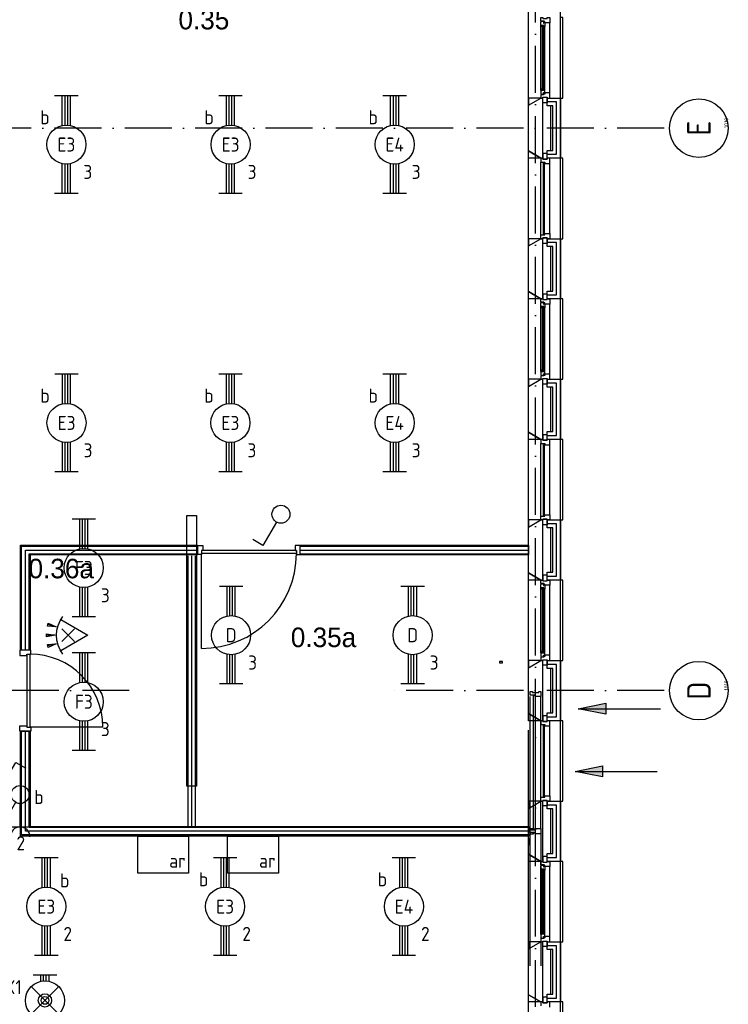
# Model space of a CAD drawing. Header units: millimetres. Extents: x -6587 to 112313, y 244 to 84344.
# Tile 37 of 58: x 78048 to 87115, y 22518 to 35121. Entities that reach past the tile are written whole.
import ezdxf
from ezdxf.enums import TextEntityAlignment as Align

# ---------------------------------------------------------------- set-up
doc = ezdxf.new("R2010")
doc.units = ezdxf.units.MM
doc.header["$LTSCALE"] = 100
doc.linetypes.add('DASHDOT', pattern=[9, 6, -1.5, 0, -1.5])
doc.layers.get('0').update_dxf_attribs({"linetype": 'CONTINUOUS'})
for name, color, linetype in [('AL$7----_STRAMIEN', 1, 'DASHDOT'), ('ALN-----_BLOCKNAAM', 2, 'CONTINUOUS'), ('BOUW', 8, 'CONTINUOUS'), ('EB63101-_ATTRIB', 2, 'CONTINUOUS'), ('EB63102-_ATTRIB', 2, 'CONTINUOUS'), ('EB63501-_ATTRIB', 2, 'CONTINUOUS'), ('EL63101-_LICHT-ARM', 3, 'CONTINUOUS'), ('EL63102-_LICHT-SCH', 3, 'CONTINUOUS'), ('EL63501-_NOODVRL-ARM', 3, 'CONTINUOUS'), ('KABELGOOT', 8, 'CONTINUOUS')]:
    doc.layers.add(name, color=color, linetype=linetype)
doc.styles.add('1_8', font='iso', dxfattribs={"width": 0.7, "height": 1.8})
doc.styles.add('BURO-025', font='BUROFONT.shx', dxfattribs={"height": 250})
doc.styles.add('NORATT', font='isocp.shx')
doc.styles.get("Standard").update_dxf_attribs({"font": 'iso.shx'})
doc.styles.add('TECHNIC', font='technic_.ttf')

# ---------------------------------------------------------------- blocks, each defined once
blk = doc.blocks.new('EJ3T20')
at = {"color": 0}
for p, q in [((-6.25, -1.5), (-6.25, 1.5)), ((6.25, -1.5), (6.25, 1.5)), ((-6.25, 0.52), (-2.44, 0.52)), ((-6.25, 0.17), (-2.49, 0.17)), ((2.44, 0.52), (6.25, 0.52)), ((2.49, 0.17), (6.25, 0.17)), ((-6.25, -0.17), (-2.49, -0.17)), ((-6.25, -0.52), (-2.44, -0.52)), ((2.44, -0.52), (6.25, -0.52)), ((2.49, -0.17), (6.25, -0.17))]:
    blk.add_line(p, q, dxfattribs=at)
blk.add_circle((0, 0), 2.5, dxfattribs=at)
at = {"color": 6, "style": '1_8'}
for tag, flags, p in [('SCHAK', 8, (3.5, 2.75)), ('A_CODE', 8, (0, 0)), ('GROEP', 8, (-3.5, -2.75)), ('KAST', 9, (3.5, -2.75))]:
    blk.add_attdef(tag, text='', height=1.8, dxfattribs=dict(at, flags=flags)).set_placement(p, align=Align.MIDDLE)
blk = doc.blocks.new('ES652116')
for p, q in [((1.56, 1.09), (2.62, 1.37)), ((-0.81, -0.81), (0.81, 0.81)), ((0.81, -0.81), (-0.81, 0.81)), ((1.7, 0), (2.8, 0)), ((1.56, -1.09), (2.62, -1.37))]:
    blk.add_line(p, q)
blk.add_lwpolyline([(0.96, 2), (-2.5, 0), (0.96, -2)])
for points in [[(2.67, 1.18), (2.57, 1.56), (1.56, 1.09)], [(2.8, -0.2), (2.8, 0.2), (1.7, 0)], [(2.57, -1.56), (2.67, -1.18), (1.56, -1.09)]]:
    blk.add_lwpolyline(points, close=True)
blk.add_arc((-2.5, 0), 4, 322.8192, 37.1808)
at = {"style": '1_8'}
for tag, flags, p in [('SCHAK', 8, (3, 5.5)), ('KAST', 9, (-3, 0.5)), ('M_CODE', 9, (0, 0)), ('DOEL', 9, (-3, -2)), ('GROEP', 9, (-3, -4.5))]:
    blk.add_attdef(tag, text='', height=1.8, dxfattribs=dict(at, flags=flags)).set_placement(p, align=Align.MIDDLE_CENTER)
at = {"style": '1_8', "flags": 8}
blk.add_attdef('CODE', text='', height=1.8, dxfattribs=at).set_placement((0, 0), align=Align.MIDDLE)
blk = doc.blocks.new('ES3S1')
blk.add_lwpolyline([(0.58, 1), (2.31, 4), (3.61, 3.25)])
blk.add_lwpolyline([(0.58, 1), (2.31, 4), (3.61, 3.25)])
blk.add_circle((0, 0), 1.15)
blk.add_circle((0, 0), 1.15)
for tag, style, flags, p in [('SCHAK', 'NORATT', 8, (3, 5.5)), ('SCHAK', '1_8', 8, (3, 5.5)), ('KAST', 'NORATT', 9, (-3, 0.5)), ('KAST', '1_8', 9, (-3, 0.5)), ('M_CODE', 'NORATT', 9, (0, 0)), ('M_CODE', '1_8', 9, (0, 0)), ('DOEL', 'NORATT', 9, (-3, -2)), ('DOEL', '1_8', 9, (-3, -2)), ('GROEP', 'NORATT', 9, (-3, -4.5)), ('GROEP', '1_8', 9, (-3, -4.5))]:
    blk.add_attdef(tag, text='', height=1.8, dxfattribs=dict(style=style, flags=flags)).set_placement(p, align=Align.MIDDLE_CENTER)
blk = doc.blocks.new('ES3SW')
for points in [[(0.58, 1), (2.31, 4), (3.61, 3.25)], [(-0.58, -1), (-2.31, -4), (-3.61, -3.25)]]:
    blk.add_lwpolyline(points)
blk.add_circle((0, 0), 1.15)
at = {"style": '1_8'}
for tag, flags, p in [('SCHAK', 8, (3, 5.5)), ('KAST', 9, (-3, 0.5)), ('M_CODE', 9, (0, 0)), ('DOEL', 9, (-3, -2)), ('GROEP', 9, (-3, -4.5))]:
    blk.add_attdef(tag, text='', height=1.8, dxfattribs=dict(at, flags=flags)).set_placement(p, align=Align.MIDDLE_CENTER)
blk = doc.blocks.new('ES3W1A---ES3S1')
for p, q in [((1.25, 4.15), (-1.25, 4.15)), ((1.25, 4.15), (-1.25, 4.15)), ((0, 4.15), (0, 1.15)), ((0, 4.15), (0, 1.15))]:
    blk.add_line(p, q)
blk.add_lwpolyline([(0.58, 1), (2.31, 4), (3.61, 3.25)])
blk.add_lwpolyline([(0.58, 1), (2.31, 4), (3.61, 3.25)])
blk.add_circle((0, 0), 1.15)
blk.add_circle((0, 0), 1.15)
blk.add_arc((0, 5.4), 1.25, 180, 0)
blk.add_arc((0, 5.4), 1.25, 180, 0)
at = {"style": '1_8'}
for tag, flags, p in [('VERMOGEN', 9, (-2.5, 6.65)), ('VERMOGEN', 9, (-2.5, 6.65)), ('GROEP', 8, (0, 7.15)), ('GROEP', 8, (0, 7.15)), ('KAST', 9, (2.5, 6.65))]:
    blk.add_attdef(tag, text='', height=1.8, rotation=90, dxfattribs=dict(at, flags=flags)).set_placement(p, align=Align.MIDDLE)
at = {"style": '1_8', "width": 0.7, "flags": 8}
for tag, p in [('SCHAK', (2.5, 6.78)), ('SCHAK', (2.5, 6.78)), ('TAL', (-2.5, 6.65)), ('TAL', (-2.5, 6.65)), ('DOEL', (-1.5, 2.65)), ('DOEL', (-1.5, 2.65))]:
    blk.add_attdef(tag, text='', height=1.8, rotation=90, dxfattribs=at).set_placement(p, align=Align.MIDDLE)
at = {"style": '1_8'}
for tag, flags, p in [('SCHAK', 8, (3, 5.5)), ('KAST', 9, (-3, 0.5)), ('KAST', 9, (-3, 0.5)), ('M_CODE', 9, (0, 0)), ('M_CODE', 9, (0, 0)), ('DOEL', 9, (-3, -2)), ('GROEP', 9, (-3, -4.5))]:
    blk.add_attdef(tag, text='', height=1.8, dxfattribs=dict(at, flags=flags)).set_placement(p, align=Align.MIDDLE_CENTER)
blk = doc.blocks.new('EJ3T01')
at = {"color": 0}
for p, q in [((-3.25, -1.5), (-3.25, 1.5)), ((-1.77, 1.77), (1.77, -1.77)), ((1.77, 1.77), (-1.77, -1.77)), ((3.25, -1.5), (3.25, 1.5)), ((-3.25, 0.52), (-2.44, 0.52)), ((-3.25, 0.17), (-2.49, 0.17)), ((2.44, 0.52), (3.25, 0.52)), ((2.49, 0.17), (3.25, 0.17)), ((-3.25, -0.17), (-2.49, -0.17)), ((-3.25, -0.52), (-2.44, -0.52)), ((2.44, -0.52), (3.25, -0.52)), ((2.49, -0.17), (3.25, -0.17))]:
    blk.add_line(p, q, dxfattribs=at)
at = {"color": 6}
blk.add_lwpolyline([(1.77, -1.77), (1.75, -1.75)], dxfattribs=at)
at = {"color": 0}
for radius in [2.5, 0.85, 0.5]:
    blk.add_circle((0, 0), radius, dxfattribs=at)
at = {"color": 6, "style": '1_8'}
for tag, flags, p in [('A_CODE', 8, (-3.5, 2.75)), ('SCHAK', 8, (3.5, 2.75)), ('GROEP', 8, (-3.5, -2.75)), ('KAST', 9, (3.5, -2.75))]:
    blk.add_attdef(tag, text='', height=1.8, dxfattribs=dict(at, flags=flags)).set_placement(p, align=Align.MIDDLE)
blk = doc.blocks.new('1010')
at = {"layer": 'AL$7----_STRAMIEN', "color": 7, "linetype": 'Continuous'}
blk.add_circle((0, 750), 750, dxfattribs=at)
at = {"layer": 'AL$7----_STRAMIEN', "color": 3, "linetype": 'Continuous'}
blk.add_attdef('STR-NAAM', text='', height=600, rotation=360, dxfattribs=at).set_placement((0, 750), align=Align.MIDDLE)
at = {"layer": 'ALN-----_BLOCKNAAM', "linetype": 'Continuous'}
blk.add_text('1010', height=100, dxfattribs=at).set_placement((0, 0))
blk = doc.blocks.new('LU-PIJL7')
at = {"color": 0, "linetype": 'Continuous'}
for p, q in [((0, 0), (-15, 0)), ((-5, -1), (-5, 1)), ((-5, 1), (0, 0)), ((0, 0), (-5, -1))]:
    blk.add_line(p, q, dxfattribs=at)
blk.add_solid([(-5, 1), (-5, -1), (0, 0)], dxfattribs=at)
blk = doc.blocks.new('XREF')
at = {"layer": 'AL$7----_STRAMIEN', "color": 1}
for p, q in [((240990, 19214), (240990, 90956)), ((242637, 47565), (231560, 47565)), ((235792, 40365), (221701, 40365)), ((242637, 40365), (239175, 40365))]:
    blk.add_line(p, q, dxfattribs=at)
at = {"layer": 'BOUW'}
for p, q in [((241310, 22045), (241310, 71285)), ((240900, 47858), (241060, 47950)), ((241060, 47950), (241080, 47950)), ((241080, 47950), (241080, 47180)), ((241141, 47950), (241310, 47950)), ((241141, 47850), (241141, 47950)), ((241260, 47900), (241141, 47900)), ((241260, 47900), (241141, 47900)), ((241260, 47230), (241260, 47900)), ((241260, 47230), (241260, 47900)), ((241310, 47950), (241310, 47180)), ((240900, 47273), (240900, 47858)), ((241080, 47850), (241080, 47280)), ((241210, 47850), (241141, 47850)), ((241180, 47850), (241180, 47280)), ((241210, 47280), (241210, 47850)), ((241060, 47180), (240900, 47273)), ((241141, 47180), (241141, 47280)), ((241141, 47280), (241210, 47280)), ((241080, 47180), (241060, 47180)), ((241141, 47230), (241260, 47230)), ((241141, 47230), (241260, 47230)), ((241310, 47180), (241141, 47180)), ((240900, 46058), (241060, 46150)), ((241060, 46150), (241080, 46150)), ((241080, 46150), (241080, 45380)), ((241141, 46150), (241310, 46150)), ((241141, 46050), (241141, 46150)), ((241310, 46150), (241310, 45380)), ((240900, 45473), (240900, 46058)), ((241080, 46050), (241080, 45480)), ((241260, 46100), (241141, 46100)), ((241260, 46100), (241141, 46100)), ((241210, 46050), (241141, 46050)), ((241180, 46050), (241180, 45480)), ((241210, 45480), (241210, 46050)), ((241260, 45430), (241260, 46100)), ((241260, 45430), (241260, 46100)), ((240900, 45473), (241060, 45380)), ((240900, 45380), (240900, 45473)), ((240900, 44258), (240900, 45473)), ((241060, 45380), (240900, 45473)), ((241060, 45380), (240900, 45380)), ((241060, 45336), (241060, 45380)), ((241060, 45380), (241085, 45380)), ((241080, 45380), (241060, 45380)), ((241085, 45441), (241085, 45370)), ((241141, 45441), (241085, 45441)), ((241085, 45380), (241085, 45370)), ((241141, 45380), (241141, 45480)), ((241141, 45480), (241210, 45480)), ((241141, 45370), (241141, 45441)), ((241141, 45430), (241260, 45430)), ((241141, 45430), (241260, 45430)), ((241141, 45380), (241174, 45380)), ((241141, 45370), (241141, 45380)), ((241310, 45380), (241141, 45380)), ((241174, 45380), (241174, 45313)), ((241340, 45380), (241310, 45380)), ((241340, 44350), (241340, 45380)), ((241057, 45323), (241061, 45326)), ((241057, 45281), (241057, 45323)), ((241098, 45281), (241057, 45281)), ((241057, 44449), (241057, 45281)), ((241096, 45336), (241060, 45336)), ((241060, 45264), (241060, 45281)), ((241060, 45281), (241073, 45281)), ((241073, 45264), (241060, 45264)), ((241061, 45333), (241091, 45333)), ((241061, 45326), (241061, 45333)), ((241073, 45281), (241073, 45264)), ((241075, 45279), (241075, 44451)), ((241096, 45279), (241075, 45279)), ((241085, 45370), (241141, 45370)), ((241085, 45370), (241141, 45370)), ((241091, 45333), (241091, 45310)), ((241091, 45310), (241096, 45310)), ((241096, 45330), (241096, 45336)), ((241111, 45330), (241096, 45330)), ((241096, 45318), (241111, 45318)), ((241096, 45310), (241096, 45318)), ((241096, 44451), (241096, 45279)), ((241098, 45264), (241098, 45281)), ((241111, 45266), (241098, 45264)), ((241111, 45313), (241111, 45330)), ((241111, 45318), (241111, 45313)), ((241174, 45313), (241111, 45313)), ((241111, 45313), (241111, 45266)), ((241111, 44464), (241111, 45266)), ((241174, 44417), (241174, 45313)), ((241057, 44449), (241057, 44407)), ((241098, 44449), (241057, 44449)), ((241057, 44407), (241061, 44404)), ((241060, 44466), (241060, 44449)), ((241073, 44466), (241060, 44466)), ((241060, 44449), (241073, 44449)), ((241060, 44394), (241060, 44350)), ((241096, 44394), (241060, 44394)), ((241061, 44404), (241061, 44397)), ((241061, 44397), (241091, 44397)), ((241073, 44449), (241073, 44466)), ((241075, 44451), (241096, 44451)), ((241091, 44420), (241096, 44420)), ((241091, 44397), (241091, 44420)), ((241096, 44420), (241096, 44412)), ((241096, 44412), (241111, 44412)), ((241096, 44400), (241096, 44394)), ((241111, 44400), (241096, 44400)), ((241098, 44466), (241098, 44449)), ((241111, 44464), (241098, 44466)), ((241111, 44417), (241111, 44464)), ((241111, 44412), (241111, 44417)), ((241111, 44417), (241111, 44400)), ((241174, 44417), (241111, 44417)), ((241174, 44350), (241174, 44417)), ((240900, 44258), (241060, 44350)), ((240900, 44350), (240900, 44258)), ((241060, 44350), (240900, 44350)), ((240900, 44258), (241060, 44350)), ((240900, 43673), (240900, 44258)), ((241060, 44350), (241085, 44350)), ((241060, 44350), (241080, 44350)), ((241080, 44350), (241080, 43580)), ((241085, 44289), (241085, 44360)), ((241085, 44360), (241141, 44360)), ((241085, 44360), (241141, 44360)), ((241085, 44350), (241085, 44360)), ((241141, 44289), (241085, 44289)), ((241141, 44360), (241141, 44289)), ((241141, 44360), (241141, 44350)), ((241141, 44350), (241174, 44350)), ((241141, 44350), (241310, 44350)), ((241141, 44250), (241141, 44350)), ((241260, 44300), (241141, 44300)), ((241210, 44250), (241141, 44250)), ((241210, 43680), (241210, 44250)), ((241260, 43630), (241260, 44300)), ((241310, 44350), (241310, 43580)), ((241310, 44350), (241340, 44350)), ((241060, 43580), (240900, 43673)), ((241141, 43580), (241141, 43680)), ((241141, 43680), (241210, 43680)), ((241141, 43630), (241260, 43630)), ((241080, 43580), (241060, 43580)), ((241310, 43580), (241141, 43580)), ((240921, 38599), (240921, 40289)), ((240963, 40302), (240984, 40302)), ((240963, 38586), (240963, 40302)), ((240984, 40302), (240984, 38586)), ((241060, 38599), (241060, 40289)), ((240984, 38586), (240963, 38586)), ((240900, 38478), (240900, 38386)), ((240921, 36841), (240921, 38532)), ((241060, 38532), (241060, 36841)), ((240900, 37058), (241060, 37150)), ((240900, 36473), (240900, 37058)), ((241060, 37150), (241080, 37150)), ((241080, 37150), (241080, 36380)), ((241141, 37150), (241310, 37150)), ((241141, 37050), (241141, 37150)), ((241260, 37100), (241141, 37100)), ((241260, 37100), (241141, 37100)), ((241260, 36430), (241260, 37100)), ((241260, 36430), (241260, 37100)), ((241310, 37150), (241310, 36380)), ((241080, 37050), (241080, 36480)), ((241210, 37050), (241141, 37050)), ((241180, 37050), (241180, 36480)), ((241210, 36480), (241210, 37050)), ((240900, 36473), (241060, 36380)), ((240900, 36380), (240900, 36473)), ((240900, 35258), (240900, 36473)), ((241060, 36380), (240900, 36473)), ((241085, 36441), (241085, 36370)), ((241141, 36441), (241085, 36441)), ((241141, 36380), (241141, 36480)), ((241141, 36480), (241210, 36480)), ((241141, 36370), (241141, 36441)), ((241141, 36430), (241260, 36430)), ((241141, 36430), (241260, 36430)), ((241060, 36380), (240900, 36380)), ((241060, 36380), (241060, 36330)), ((241085, 36380), (241060, 36380)), ((241080, 36380), (241060, 36380)), ((241085, 36380), (241085, 36380)), ((241085, 36370), (241085, 36380)), ((241141, 36370), (241085, 36370)), ((241085, 36370), (241141, 36370)), ((241141, 36380), (241141, 36370)), ((241174, 36380), (241141, 36380)), ((241310, 36380), (241141, 36380)), ((241174, 36313), (241174, 36380)), ((241340, 36380), (241310, 36380)), ((241340, 35350), (241340, 36380))]:
    blk.add_line(p, q, dxfattribs=at)
for points in [[(240900, 47858), (240900, 49073)], [(241174, 48017), (241174, 48913)], [(241310, 47950), (241340, 47950), (241340, 48980), (241310, 48980)], [(241057, 48049), (241057, 48881)], [(241111, 48064), (241111, 48866)], [(240900, 46058), (240900, 47273)], [(241310, 46150), (241340, 46150), (241340, 47180), (241310, 47180)], [(241060, 46200), (241060, 47130)], [(241174, 46217), (241174, 47113)], [(241080, 44250), (241080, 43680)], [(241141, 43630), (241260, 43630), (241260, 44300), (241141, 44300)], [(241180, 44250), (241180, 43680)], [(240900, 42458), (240900, 43673)], [(241060, 42600), (241060, 43530)], [(241174, 42617), (241174, 43513)], [(241310, 42550), (241340, 42550), (241340, 43580), (241310, 43580)], [(241141, 41830), (241260, 41830), (241260, 42500), (241141, 42500)], [(241080, 42450), (241080, 41880)], [(241180, 42450), (241180, 41880)], [(236666, 42108), (236666, 42222), (236733, 42222), (236733, 42159), (236716, 42159), (236716, 42108), (236666, 42108)], [(237980, 42108), (237980, 42222), (237913, 42222), (237913, 42159), (237930, 42159), (237930, 42108), (237980, 42108)], [(234415, 40882), (234415, 42213), (236666, 42213)], [(234462, 40882), (234462, 42165), (236666, 42165)], [(234510, 40882), (234510, 42118), (236666, 42118)], [(237930, 42159), (236716, 42159)], [(237930, 42119), (236716, 42119)], [(236716, 40905), (236716, 42119)], [(237980, 42213), (240900, 42213)], [(237980, 42165), (240900, 42165)], [(237980, 42118), (240900, 42118)], [(236544, 38628), (236544, 42090)], [(236591, 38628), (236591, 42090)], [(236639, 38628), (236639, 42090)], [(240900, 40658), (240900, 41873)], [(241310, 40750), (241340, 40750), (241340, 41780), (241310, 41780)], [(241057, 40849), (241057, 41681)], [(241111, 40864), (241111, 41666)], [(241174, 40817), (241174, 41713)], [(234532, 40882), (234393, 40882), (234393, 40815), (234481, 40815), (234481, 40832), (234532, 40832), (234532, 40882)], [(234481, 40832), (234481, 39898)], [(234521, 40832), (234521, 39898)], [(241080, 40650), (241080, 40080)], [(241141, 40030), (241260, 40030), (241260, 40700), (241141, 40700)], [(241180, 40650), (241180, 40080)], [(241310, 38950), (241340, 38950), (241340, 39980), (241310, 39980)], [(234532, 39848), (234393, 39848), (234393, 39915), (234481, 39915), (234481, 39898), (234532, 39898), (234532, 39848)], [(240900, 38518), (234415, 38518), (234415, 39848)], [(240900, 38565), (234462, 38565), (234462, 39848)], [(240900, 38613), (234510, 38613), (234510, 39848)], [(235455, 39898), (234521, 39898)], [(240900, 38858), (240900, 39858)], [(241060, 39000), (241060, 39930)], [(241174, 39017), (241174, 39913)], [(241080, 38850), (241080, 38280)], [(241141, 38230), (241260, 38230), (241260, 38900), (241141, 38900)], [(241180, 38850), (241180, 38280)], [(236550, 38503), (236550, 38203), (236550, 38028), (236500, 38028), (235950, 38028), (235900, 38028), (235900, 38203), (235900, 38503), (236550, 38503)], [(237700, 38503), (237700, 38203), (237700, 38028), (237650, 38028), (237100, 38028), (237050, 38028), (237050, 38203), (237050, 38503), (237700, 38503)], [(240900, 37058), (240900, 38273)], [(241057, 37249), (241057, 38081)], [(241111, 37264), (241111, 38066)], [(241174, 37217), (241174, 38113)], [(241310, 37150), (241340, 37150), (241340, 38180), (241310, 38180)]]:
    blk.add_lwpolyline(points, dxfattribs=at)
for points in [[(241057, 48923), (241061, 48926), (241061, 48933), (241091, 48933), (241091, 48910), (241096, 48910), (241096, 48918), (241111, 48918), (241111, 48913), (241111, 48866), (241098, 48864), (241098, 48881), (241057, 48881)], [(241060, 48980), (241085, 48980), (241085, 48970), (241141, 48970), (241141, 48980), (241174, 48980), (241174, 48913), (241111, 48913), (241111, 48930), (241096, 48930), (241096, 48936), (241060, 48936)], [(241060, 48881), (241073, 48881), (241073, 48864), (241060, 48864)], [(241075, 48051), (241096, 48051), (241096, 48879), (241075, 48879)], [(241057, 48007), (241061, 48004), (241061, 47997), (241091, 47997), (241091, 48020), (241096, 48020), (241096, 48012), (241111, 48012), (241111, 48017), (241111, 48064), (241098, 48066), (241098, 48049), (241057, 48049)], [(241060, 48049), (241073, 48049), (241073, 48066), (241060, 48066)], [(241060, 47950), (240900, 47950), (240900, 47858)], [(241060, 47950), (241085, 47950), (241085, 47960), (241141, 47960), (241141, 47950), (241174, 47950), (241174, 48017), (241111, 48017), (241111, 48000), (241096, 48000), (241096, 47994), (241060, 47994)], [(241085, 47960), (241141, 47960), (241141, 47889), (241085, 47889)], [(241060, 47180), (240900, 47180), (240900, 47273)], [(241060, 47130), (241060, 47130), (241111, 47130), (241111, 47113), (241174, 47113), (241174, 47113), (241174, 47113), (241174, 47113), (241174, 47113), (241174, 47180), (241141, 47180), (241141, 47170), (241085, 47170), (241085, 47180), (241085, 47180), (241060, 47180)], [(241085, 47170), (241141, 47170), (241141, 47241), (241085, 47241)], [(241086, 46205), (241107, 46205), (241107, 47125), (241086, 47125)], [(241060, 46150), (240900, 46150), (240900, 46058)], [(241060, 46200), (241060, 46200), (241111, 46200), (241111, 46217), (241174, 46217), (241174, 46217), (241174, 46217), (241174, 46217), (241174, 46217), (241174, 46150), (241141, 46150), (241141, 46160), (241085, 46160), (241085, 46150), (241085, 46150), (241060, 46150)], [(241085, 46160), (241141, 46160), (241141, 46089), (241085, 46089)], [(241060, 43580), (240900, 43580), (240900, 43673)], [(241085, 43570), (241141, 43570), (241141, 43641), (241085, 43641)], [(241060, 43530), (241060, 43530), (241111, 43530), (241111, 43513), (241174, 43513), (241174, 43513), (241174, 43513), (241174, 43513), (241174, 43513), (241174, 43580), (241141, 43580), (241141, 43570), (241085, 43570), (241085, 43580), (241085, 43580), (241060, 43580)], [(241086, 42605), (241107, 42605), (241107, 43525), (241086, 43525)], [(236529, 39144), (236529, 42606), (236654, 42606), (236654, 39144)], [(241060, 42600), (241060, 42600), (241111, 42600), (241111, 42617), (241174, 42617), (241174, 42617), (241174, 42617), (241174, 42617), (241174, 42617), (241174, 42550), (241141, 42550), (241141, 42560), (241085, 42560), (241085, 42550), (241085, 42550), (241060, 42550)], [(241060, 42550), (240900, 42550), (240900, 42458)], [(241080, 41780), (241060, 41780), (240900, 41873), (240900, 42458), (241060, 42550), (241080, 42550)], [(241085, 42560), (241141, 42560), (241141, 42489), (241085, 42489)], [(241141, 41880), (241210, 41880), (241210, 42450), (241141, 42450), (241141, 42550), (241310, 42550), (241310, 41780), (241141, 41780)], [(234400, 40882), (234400, 42228), (236666, 42228), (236666, 42103), (234525, 42103), (234525, 40882)], [(237980, 42228), (240900, 42228), (240900, 42103), (237980, 42103)], [(241060, 41780), (240900, 41780), (240900, 41873)], [(241057, 41723), (241061, 41726), (241061, 41733), (241091, 41733), (241091, 41710), (241096, 41710), (241096, 41718), (241111, 41718), (241111, 41713), (241111, 41666), (241098, 41664), (241098, 41681), (241057, 41681)], [(241060, 41780), (241085, 41780), (241085, 41770), (241141, 41770), (241141, 41780), (241174, 41780), (241174, 41713), (241111, 41713), (241111, 41730), (241096, 41730), (241096, 41736), (241060, 41736)], [(241085, 41770), (241141, 41770), (241141, 41841), (241085, 41841)], [(241060, 41681), (241073, 41681), (241073, 41664), (241060, 41664)], [(241075, 40851), (241096, 40851), (241096, 41679), (241075, 41679)], [(241057, 40807), (241061, 40804), (241061, 40797), (241091, 40797), (241091, 40820), (241096, 40820), (241096, 40812), (241111, 40812), (241111, 40817), (241111, 40864), (241098, 40866), (241098, 40849), (241057, 40849)], [(241060, 40849), (241073, 40849), (241073, 40866), (241060, 40866)], [(240568, 40736), (240530, 40736), (240530, 40719), (240568, 40719)], [(241080, 39980), (241060, 39980), (240900, 40073), (240900, 40658), (241060, 40750), (241080, 40750)], [(241060, 40750), (240900, 40750), (240900, 40658)], [(241060, 40750), (241085, 40750), (241085, 40760), (241141, 40760), (241141, 40750), (241174, 40750), (241174, 40817), (241111, 40817), (241111, 40800), (241096, 40800), (241096, 40794), (241060, 40794)], [(241085, 40760), (241141, 40760), (241141, 40689), (241085, 40689)], [(241141, 40080), (241210, 40080), (241210, 40650), (241141, 40650), (241141, 40750), (241310, 40750), (241310, 39980), (241141, 39980)], [(240988, 40289), (240988, 40306), (240921, 40306), (240921, 40356), (240951, 40356), (240951, 40342), (241031, 40342), (241031, 40356), (241060, 40356), (241060, 40289)], [(240959, 40289), (240963, 40289), (240963, 40302), (240984, 40302), (240984, 40289), (240988, 40289), (240988, 40306), (240959, 40306)], [(241060, 39980), (240900, 39980), (240900, 40073)], [(241060, 39930), (241060, 39930), (241111, 39930), (241111, 39913), (241174, 39913), (241174, 39913), (241174, 39913), (241174, 39913), (241174, 39913), (241174, 39980), (241141, 39980), (241141, 39970), (241085, 39970), (241085, 39980), (241085, 39980), (241060, 39980)], [(241085, 39970), (241141, 39970), (241141, 40041), (241085, 40041)], [(240900, 38503), (234400, 38503), (234400, 39848), (234525, 39848), (234525, 38628), (240900, 38628)], [(241086, 39005), (241107, 39005), (241107, 39925), (241086, 39925)], [(241060, 38950), (240900, 38950), (240900, 38858)], [(241080, 38180), (241060, 38180), (240900, 38273), (240900, 38858), (241060, 38950), (241080, 38950)], [(241060, 39000), (241060, 39000), (241111, 39000), (241111, 39017), (241174, 39017), (241174, 39017), (241174, 39017), (241174, 39017), (241174, 39017), (241174, 38950), (241141, 38950), (241141, 38960), (241085, 38960), (241085, 38950), (241085, 38950), (241060, 38950)], [(241085, 38960), (241141, 38960), (241141, 38889), (241085, 38889)], [(241141, 38280), (241210, 38280), (241210, 38850), (241141, 38850), (241141, 38950), (241310, 38950), (241310, 38180), (241141, 38180)], [(241060, 38532), (240988, 38532), (240988, 38549), (240921, 38549), (240921, 38582), (240988, 38582), (240988, 38599), (241060, 38599)], [(240959, 38582), (240921, 38582), (240921, 38599), (240959, 38599)], [(240959, 38599), (240963, 38599), (240963, 38586), (240984, 38586), (240984, 38599), (240988, 38599), (240988, 38582), (240959, 38582)], [(240959, 38549), (240921, 38549), (240921, 38532), (240959, 38532)], [(240959, 38532), (240963, 38532), (240963, 38545), (240984, 38545), (240984, 38532), (240988, 38532), (240988, 38549), (240959, 38549)], [(241060, 38180), (240900, 38180), (240900, 38273)], [(241085, 38170), (241141, 38170), (241141, 38241), (241085, 38241)], [(241057, 38123), (241061, 38126), (241061, 38133), (241091, 38133), (241091, 38110), (241096, 38110), (241096, 38118), (241111, 38118), (241111, 38113), (241111, 38066), (241098, 38064), (241098, 38081), (241057, 38081)], [(241060, 38180), (241085, 38180), (241085, 38170), (241141, 38170), (241141, 38180), (241174, 38180), (241174, 38113), (241111, 38113), (241111, 38130), (241096, 38130), (241096, 38136), (241060, 38136)], [(241060, 38081), (241073, 38081), (241073, 38064), (241060, 38064)], [(241075, 37251), (241096, 37251), (241096, 38079), (241075, 38079)], [(241057, 37207), (241061, 37204), (241061, 37197), (241091, 37197), (241091, 37220), (241096, 37220), (241096, 37212), (241111, 37212), (241111, 37217), (241111, 37264), (241098, 37266), (241098, 37249), (241057, 37249)], [(241060, 37249), (241073, 37249), (241073, 37266), (241060, 37266)], [(241060, 37150), (241085, 37150), (241085, 37160), (241141, 37160), (241141, 37150), (241174, 37150), (241174, 37217), (241111, 37217), (241111, 37200), (241096, 37200), (241096, 37194), (241060, 37194)], [(241060, 37150), (240900, 37150), (240900, 37058)], [(241085, 37160), (241141, 37160), (241141, 37089), (241085, 37089)]]:
    blk.add_lwpolyline(points, close=True, dxfattribs=at)
for centre, radius, start, end in [((236716, 42119), 1214, 270, 0), ((234521, 39898), 934, 0, 90)]:
    blk.add_arc(centre, radius, start, end, dxfattribs=at)
at = {"layer": 'AL$7----_STRAMIEN', "color": 8, "xscale": 0.5, "yscale": 0.5, "zscale": 0.5, "rotation": 90}
for p, values in [((243456, 47565), {'STR-NAAM': 'E'}), ((243456, 47565), {'STR-NAAM': 'E'}), ((243456, 40365), {'STR-NAAM': 'D'}), ((243456, 40365), {'STR-NAAM': 'D'})]:
    blk.add_blockref('1010', p, dxfattribs=at).add_auto_attribs(values)
at = {"layer": 'BOUW', "color": 1, "xscale": 70, "yscale": 70, "zscale": 70, "rotation": 180}
for p in [(241538, 40133), (241497, 39332)]:
    blk.add_blockref('LU-PIJL7', p, dxfattribs=at)
at = {"layer": 'BOUW', "style": 'BURO-025'}
for s, p in [('0.35', (236421, 48829)), ('0.36a', (234503, 41803)), ('0.35a', (237859, 40922))]:
    blk.add_text(s, height=250, dxfattribs=at).set_placement(p)
at = {"layer": 'BOUW'}
for p in [(236303, 38097), (237453, 38097)]:
    blk.add_text('ar', height=180, dxfattribs=at).set_placement(p)
at = {"layer": 'BOUW', "style": 'TECHNIC'}
for tag, p in [('TKC', (236229, 52185)), ('BALIE', (236229, 51894))]:
    blk.add_attdef(tag, text='', height=250, dxfattribs=at).set_placement(p, align=Align.CENTER)
at = {"layer": 'KABELGOOT', "color": 8, "flags": 3}
blk.add_attdef('HULPSTUK', (188825, 76010, 3650), '', height=1, rotation=180, dxfattribs=at)
blk.add_attdef('HULPSTUK', (182644, 45781, 3650), '', height=1, dxfattribs=at)

msp = doc.modelspace()

# ---------------------------------------------------------------- block references
at = {"layer": 'EL63101-_LICHT-ARM'}
msp.add_blockref('XREF', (-156342, -13832), dxfattribs=at)
ref = msp.add_blockref('EJ3T20', (78645, 33523), dxfattribs=dict(at, xscale=100, yscale=100, zscale=100, rotation=90))
ref.add_attrib('A_CODE', 'E3', dxfattribs={"layer": 'EB63101-_ATTRIB', "color": 1, "height": 180, "style": '1_8', "flags": 8}).set_placement((78645, 33523), align=Align.MIDDLE)
ref.add_attrib('GROEP', '3', dxfattribs={"layer": 'EB63101-_ATTRIB', "color": 1, "height": 180, "style": '1_8', "flags": 8}).set_placement((78920, 33173), align=Align.MIDDLE)
ref.add_attrib('SCHAK', 'b', dxfattribs={"layer": 'EB63101-_ATTRIB', "color": 1, "height": 180, "style": '1_8', "flags": 8}).set_placement((78370, 33873), align=Align.MIDDLE)
ref = msp.add_blockref('EJ3T20', (80746, 33523), dxfattribs=dict(at, xscale=100, yscale=100, zscale=100, rotation=90))
ref.add_attrib('A_CODE', 'E3', dxfattribs={"layer": 'EB63101-_ATTRIB', "color": 1, "height": 180, "style": '1_8', "flags": 8}).set_placement((80746, 33523), align=Align.MIDDLE)
ref.add_attrib('GROEP', '3', dxfattribs={"layer": 'EB63101-_ATTRIB', "color": 1, "height": 180, "style": '1_8', "flags": 8}).set_placement((81021, 33173), align=Align.MIDDLE)
ref.add_attrib('SCHAK', 'b', dxfattribs={"layer": 'EB63101-_ATTRIB', "color": 1, "height": 180, "style": '1_8', "flags": 8}).set_placement((80471, 33873), align=Align.MIDDLE)
ref = msp.add_blockref('EJ3T20', (82846, 33523), dxfattribs=dict(at, xscale=100, yscale=100, zscale=100, rotation=90))
ref.add_attrib('A_CODE', 'E4', dxfattribs={"layer": 'EB63101-_ATTRIB', "color": 1, "height": 180, "style": '1_8', "flags": 8}).set_placement((82846, 33523), align=Align.MIDDLE)
ref.add_attrib('GROEP', '3', dxfattribs={"layer": 'EB63101-_ATTRIB', "color": 1, "height": 180, "style": '1_8', "flags": 8}).set_placement((83121, 33173), align=Align.MIDDLE)
ref.add_attrib('SCHAK', 'b', dxfattribs={"layer": 'EB63101-_ATTRIB', "color": 1, "height": 180, "style": '1_8', "flags": 8}).set_placement((82571, 33873), align=Align.MIDDLE)
ref = msp.add_blockref('EJ3T20', (78647, 29960), dxfattribs=dict(at, xscale=100, yscale=100, zscale=100, rotation=90))
ref.add_attrib('A_CODE', 'E3', dxfattribs={"layer": 'EB63101-_ATTRIB', "color": 1, "height": 180, "style": '1_8', "flags": 8}).set_placement((78647, 29960), align=Align.MIDDLE)
ref.add_attrib('GROEP', '3', dxfattribs={"layer": 'EB63101-_ATTRIB', "color": 1, "height": 180, "style": '1_8', "flags": 8}).set_placement((78922, 29610), align=Align.MIDDLE)
ref.add_attrib('SCHAK', 'b', dxfattribs={"layer": 'EB63101-_ATTRIB', "color": 1, "height": 180, "style": '1_8', "flags": 8}).set_placement((78372, 30310), align=Align.MIDDLE)
ref = msp.add_blockref('EJ3T20', (80744, 29960), dxfattribs=dict(at, xscale=100, yscale=100, zscale=100, rotation=90))
ref.add_attrib('A_CODE', 'E3', dxfattribs={"layer": 'EB63101-_ATTRIB', "color": 1, "height": 180, "style": '1_8', "flags": 8}).set_placement((80744, 29960), align=Align.MIDDLE)
ref.add_attrib('GROEP', '3', dxfattribs={"layer": 'EB63101-_ATTRIB', "color": 1, "height": 180, "style": '1_8', "flags": 8}).set_placement((81019, 29610), align=Align.MIDDLE)
ref.add_attrib('SCHAK', 'b', dxfattribs={"layer": 'EB63101-_ATTRIB', "color": 1, "height": 180, "style": '1_8', "flags": 8}).set_placement((80469, 30310), align=Align.MIDDLE)
ref = msp.add_blockref('EJ3T20', (82846, 29960), dxfattribs=dict(at, xscale=100, yscale=100, zscale=100, rotation=90))
ref.add_attrib('A_CODE', 'E4', dxfattribs={"layer": 'EB63101-_ATTRIB', "color": 1, "height": 180, "style": '1_8', "flags": 8}).set_placement((82846, 29960), align=Align.MIDDLE)
ref.add_attrib('GROEP', '3', dxfattribs={"layer": 'EB63101-_ATTRIB', "color": 1, "height": 180, "style": '1_8', "flags": 8}).set_placement((83121, 29610), align=Align.MIDDLE)
ref.add_attrib('SCHAK', 'b', dxfattribs={"layer": 'EB63101-_ATTRIB', "color": 1, "height": 180, "style": '1_8', "flags": 8}).set_placement((82571, 30310), align=Align.MIDDLE)
ref = msp.add_blockref('EJ3T20', (78868, 28104), dxfattribs=dict(at, xscale=100, yscale=100, zscale=100, rotation=90))
ref.add_attrib('A_CODE', 'F3', dxfattribs={"layer": 'EB63101-_ATTRIB', "color": 1, "height": 180, "style": '1_8', "flags": 8}).set_placement((78868, 28104), align=Align.MIDDLE)
ref.add_attrib('GROEP', '3', dxfattribs={"layer": 'EB63101-_ATTRIB', "color": 1, "height": 180, "style": '1_8', "flags": 8}).set_placement((79143, 27754), align=Align.MIDDLE)
ref = msp.add_blockref('EJ3T20', (80753, 27243), dxfattribs=dict(at, xscale=100, yscale=100, zscale=100, rotation=90))
ref.add_attrib('A_CODE', 'D', dxfattribs={"layer": 'EB63101-_ATTRIB', "color": 1, "height": 180, "style": '1_8', "flags": 8}).set_placement((80753, 27243), align=Align.MIDDLE)
ref.add_attrib('GROEP', '3', dxfattribs={"layer": 'EB63101-_ATTRIB', "color": 1, "height": 180, "style": '1_8', "flags": 8}).set_placement((81028, 26893), align=Align.MIDDLE)
ref = msp.add_blockref('EJ3T20', (83076, 27243), dxfattribs=dict(at, xscale=100, yscale=100, zscale=100, rotation=90))
ref.add_attrib('A_CODE', 'D', dxfattribs={"layer": 'EB63101-_ATTRIB', "color": 1, "height": 180, "style": '1_8', "flags": 8}).set_placement((83076, 27243), align=Align.MIDDLE)
ref.add_attrib('GROEP', '3', dxfattribs={"layer": 'EB63101-_ATTRIB', "color": 1, "height": 180, "style": '1_8', "flags": 8}).set_placement((83351, 26893), align=Align.MIDDLE)
ref = msp.add_blockref('EJ3T20', (78868, 26391), dxfattribs=dict(at, xscale=100, yscale=100, zscale=100, rotation=90))
ref.add_attrib('A_CODE', 'F3', dxfattribs={"layer": 'EB63101-_ATTRIB', "color": 1, "height": 180, "style": '1_8', "flags": 8}).set_placement((78868, 26391), align=Align.MIDDLE)
ref.add_attrib('GROEP', '3', dxfattribs={"layer": 'EB63101-_ATTRIB', "color": 1, "height": 180, "style": '1_8', "flags": 8}).set_placement((79143, 26041), align=Align.MIDDLE)
ref = msp.add_blockref('EJ3T20', (78388, 23769, 3500), dxfattribs=dict(at, xscale=100, yscale=100, zscale=100, rotation=90))
ref.add_attrib('A_CODE', 'E3', dxfattribs={"layer": 'EB63101-_ATTRIB', "color": 1, "height": 180, "style": '1_8', "flags": 8}).set_placement((78388, 23769, 3500), align=Align.MIDDLE)
ref.add_attrib('GROEP', '2', dxfattribs={"layer": 'EB63101-_ATTRIB', "color": 1, "height": 180, "style": '1_8', "flags": 8}).set_placement((78663, 23419, 3500), align=Align.MIDDLE)
ref.add_attrib('SCHAK', 'b', dxfattribs={"layer": 'EB63101-_ATTRIB', "color": 1, "height": 180, "style": '1_8', "flags": 8}).set_placement((78624, 24104, 3500), align=Align.MIDDLE)
ref = msp.add_blockref('EJ3T20', (80676, 23769, 3500), dxfattribs=dict(at, xscale=100, yscale=100, zscale=100, rotation=90))
ref.add_attrib('A_CODE', 'E3', dxfattribs={"layer": 'EB63101-_ATTRIB', "color": 1, "height": 180, "style": '1_8', "flags": 8}).set_placement((80676, 23769, 3500), align=Align.MIDDLE)
ref.add_attrib('GROEP', '2', dxfattribs={"layer": 'EB63101-_ATTRIB', "color": 1, "height": 180, "style": '1_8', "flags": 8}).set_placement((80951, 23419, 3500), align=Align.MIDDLE)
ref.add_attrib('SCHAK', 'b', dxfattribs={"layer": 'EB63101-_ATTRIB', "color": 1, "height": 180, "style": '1_8', "flags": 8}).set_placement((80401, 24119, 3500), align=Align.MIDDLE)
ref = msp.add_blockref('EJ3T20', (82964, 23769, 3500), dxfattribs=dict(at, xscale=100, yscale=100, zscale=100, rotation=90))
ref.add_attrib('A_CODE', 'E4', dxfattribs={"layer": 'EB63101-_ATTRIB', "color": 1, "height": 180, "style": '1_8', "flags": 8}).set_placement((82964, 23769, 3500), align=Align.MIDDLE)
ref.add_attrib('GROEP', '2', dxfattribs={"layer": 'EB63101-_ATTRIB', "color": 1, "height": 180, "style": '1_8', "flags": 8}).set_placement((83239, 23419, 3500), align=Align.MIDDLE)
ref.add_attrib('SCHAK', 'b', dxfattribs={"layer": 'EB63101-_ATTRIB', "color": 1, "height": 180, "style": '1_8', "flags": 8}).set_placement((82689, 24119, 3500), align=Align.MIDDLE)
at = {"layer": 'EL63102-_LICHT-SCH', "xscale": 100, "yscale": 100, "zscale": 100, "rotation": 180}
msp.add_blockref('ES3S1', (81391, 28791, 1050), dxfattribs=at)
at = {"layer": 'EL63102-_LICHT-SCH', "xscale": -100, "yscale": 100, "zscale": 100}
msp.add_blockref('ES652116', (78670, 27242, 3500), dxfattribs=at)
at = {"layer": 'EL63102-_LICHT-SCH'}
ref = msp.add_blockref('ES3SW', (77766, 25214, 1050), dxfattribs=dict(at, xscale=100, yscale=100, zscale=100))
ref.add_attrib('SCHAK', 'a', dxfattribs={"layer": 'EB63102-_ATTRIB', "color": 1, "height": 180, "style": '1_8', "flags": 8}).set_placement((77561, 25134, 1050), align=Align.MIDDLE_CENTER)
ref = msp.add_blockref('ES3W1A---ES3S1', (78053, 25203, 1050), dxfattribs=dict(at, xscale=100, yscale=100, zscale=100, rotation=180))
ref.add_attrib('SCHAK', 'b', dxfattribs={"layer": 'EB63102-_ATTRIB', "color": 1, "height": 180, "style": '1_8', "flags": 8}).set_placement((78294, 25171, 1050), align=Align.MIDDLE_CENTER)
ref.add_attrib('GROEP', '2', dxfattribs={"layer": 'EB63102-_ATTRIB', "color": 1, "height": 180, "style": '1_8', "flags": 8}).set_placement((78062, 24580, 1050), align=Align.MIDDLE)
at = {"layer": 'EL63501-_NOODVRL-ARM'}
ref = msp.add_blockref('EJ3T01', (78371, 22568), dxfattribs=dict(at, xscale=100, yscale=100, zscale=100, rotation=90))
ref.add_attrib('A_CODE', 'X1', dxfattribs={"layer": 'EB63501-_ATTRIB', "color": 1, "height": 180, "style": '1_8', "flags": 8}).set_placement((77960, 22738), align=Align.MIDDLE)
ref.add_attrib('GROEP', 'NVK03-3', dxfattribs={"layer": 'EB63501-_ATTRIB', "color": 1, "height": 180, "style": '1_8', "flags": 8}).set_placement((79048, 22202), align=Align.MIDDLE)

doc.saveas('drawing.dxf')
